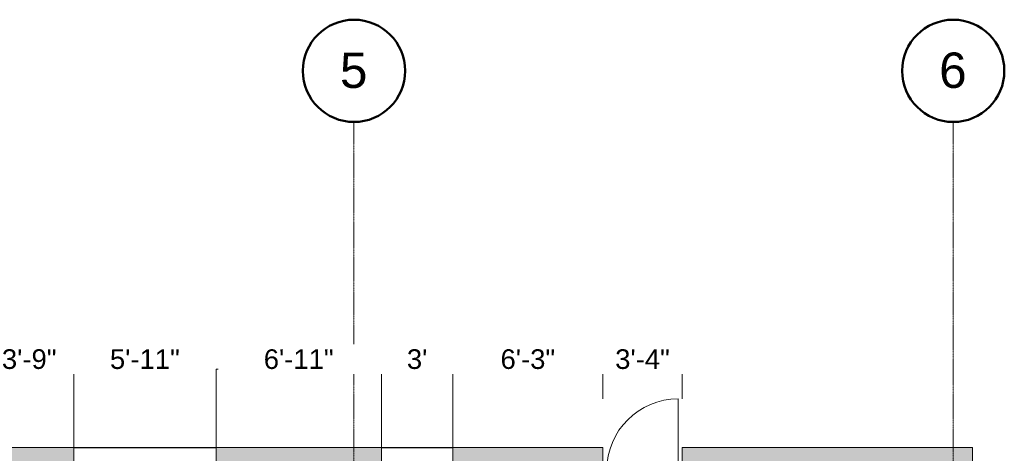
# Model space of a CAD drawing. Header units: inches. Extents: x 4316 to 5511, y 4116 to 5104.
# Tile 6 of 6: x 4967 to 5461, y 4887 to 5104. Entities that reach past the tile are written whole.
import ezdxf

# ---------------------------------------------------------------- set-up
doc = ezdxf.new("R2010")
doc.units = ezdxf.units.IN
doc.header["$LTSCALE"] = 0.03937
doc.header["$MEASUREMENT"] = 0
doc.linetypes.add('Grid Line', pattern=[21, 12, -3, 3, -3])
for name, color, linetype, lineweight in [('A-ANNO-DIMS', 211, 'Continuous', 5), ('A-DOOR', 31, 'Continuous', 25), ('A-DOOR-FRAM', 31, 'Continuous', 20), ('A-WALL', 113, 'Continuous', 25), ('A-WALL-PATT', 111, 'Continuous', 25), ('S-GRID', 1, 'Continuous', 5), ('S-GRID-IDEN', 1, 'Continuous', 50)]:
    doc.layers.add(name, color=color, linetype=linetype, lineweight=lineweight)
doc.styles.add('Arial_1', font='arial.ttf', dxfattribs={"height": 9.84252})
doc.styles.add('Arial_2', font='arial.ttf', dxfattribs={"height": 17.716535})
doc.dimstyles.new('Dim_2_5mm_Arial_Opaque', dxfattribs={"dimtxt": 9.84252, "dimasz": 0.032292, "dimexe": 0.019375, "dimexo": 0.019375, "dimgap": 0.012917, "dimtad": 1, "dimdec": 0, "dimzin": 0, "dimdsep": 46, "dimlunit": 4, "dimtxsty": 'Arial_1', "dimcen": 0.003543, "dimdle": 0.012917, "dimadec": 0, "dimazin": 0, "dimtfac": 1, "dimtdec": 0, "dimtix": 1, "dimtmove": 0, "dimatfit": 3, "dimfxl": 0.03937, "dimtvp": 0.03937, "dimtfill": 1, "dimtolj": 1, "dimtzin": 0, "dimlwd": 15, "dimlwe": 15, "dimarcsym": 2})

# ---------------------------------------------------------------- blocks, each defined once
blk = doc.blocks.new('Doors_ExtSgl_Flush - 1010x2110mm-590613-00_Digital Design Building')
at = {"layer": 'A-DOOR', "lineweight": 15}
blk.add_line((453, 820), (453, -87), dxfattribs=at)
blk.add_arc((453, -87), 907, 90, 180, dxfattribs=at)
at = {"layer": 'A-DOOR-FRAM'}
for p, q in [((-505, -87), (-457, -87)), ((-457, -87), (-457, -134)), ((456, -87), (505, -87)), ((456, -134), (456, -87)), ((-435, -176), (-505, -176)), ((-457, -134), (-435, -134)), ((-435, -134), (-435, -176)), ((434, -134), (456, -134)), ((434, -176), (434, -134)), ((505, -176), (434, -176))]:
    blk.add_line(p, q, dxfattribs=at)
blk = doc.blocks.new('Grid - Standard-590218-00_Digital Design Building')
at = {"layer": 'S-GRID-IDEN'}
blk.add_circle((0, 0), 6.5, dxfattribs=at)
blk = doc.blocks.new('*D84')
at = {"layer": 'A-ANNO-DIMS', "color": 0, "lineweight": 15, "transparency": 16777216}
for p, q in [((4949.79, 4889.51), (4949.79, 4928.7)), ((4949.82, 4928.68), (4994.35, 4928.68)), ((4994.39, 4889.51), (4994.39, 4928.7))]:
    blk.add_line(p, q, dxfattribs=at)
at = {"layer": 'A-ANNO-DIMS', "color": 0, "transparency": 16777216}
for points in [[(4949.82, 4928.68), (4949.82, 4928.67), (4949.79, 4928.68)], [(4994.35, 4928.68), (4994.35, 4928.67), (4994.39, 4928.68)]]:
    blk.add_solid(points, dxfattribs=at)
at = {"layer": 'Defpoints', "color": 0, "transparency": 16777216}
for p in [(4949.79, 4889.49), (4994.39, 4889.49)]:
    blk.add_point(p, dxfattribs=at)
at = {"layer": 'A-ANNO-DIMS', "color": 0, "lineweight": 15, "transparency": 16777216, "insert": (4972.09, 4933.72), "char_height": 9.843, "width": 75.7007, "attachment_point": 5, "style": 'Arial_1', "bg_fill": 3, "box_fill_scale": 1.25, "bg_fill_color": 256, "bg_fill_true_color": 13158600, "bg_fill_transparency": 0}
blk.add_mtext('\\A1;3\'-9"', dxfattribs=at)
at = {"layer": 'Defpoints', "color": 0, "transparency": 16777216}
blk.add_point((4994.39, 4928.68), dxfattribs=at)
blk = doc.blocks.new('*D85')
at = {"layer": 'A-ANNO-DIMS', "color": 0, "lineweight": 15, "transparency": 16777216}
for p, q in [((4994.39, 4889.51), (4994.39, 4928.7)), ((4994.42, 4928.68), (5065.67, 4928.68)), ((5065.7, 4889.51), (5065.7, 4928.7))]:
    blk.add_line(p, q, dxfattribs=at)
at = {"layer": 'A-ANNO-DIMS', "color": 0, "transparency": 16777216}
for points in [[(4994.42, 4928.68), (4994.42, 4928.67), (4994.39, 4928.68)], [(5065.67, 4928.68), (5065.67, 4928.67), (5065.7, 4928.68)]]:
    blk.add_solid(points, dxfattribs=at)
at = {"layer": 'Defpoints', "color": 0, "transparency": 16777216}
for p in [(4994.39, 4889.49), (5065.7, 4889.49)]:
    blk.add_point(p, dxfattribs=at)
at = {"layer": 'A-ANNO-DIMS', "color": 0, "lineweight": 15, "transparency": 16777216, "insert": (5030.04, 4933.71), "char_height": 9.843, "width": 75.7007, "attachment_point": 5, "style": 'Arial_1', "bg_fill": 3, "box_fill_scale": 1.25, "bg_fill_color": 256, "bg_fill_true_color": 13158600, "bg_fill_transparency": 0}
blk.add_mtext('\\A1;5\'-11"', dxfattribs=at)
at = {"layer": 'Defpoints', "color": 0, "transparency": 16777216}
blk.add_point((5065.7, 4928.68), dxfattribs=at)
blk = doc.blocks.new('*D86')
at = {"layer": 'A-ANNO-DIMS', "color": 0, "lineweight": 15, "transparency": 16777216}
for p, q in [((5065.7, 4889.51), (5065.7, 4928.7)), ((5065.73, 4928.68), (5148.49, 4928.68)), ((5148.52, 4889.51), (5148.52, 4928.7))]:
    blk.add_line(p, q, dxfattribs=at)
at = {"layer": 'A-ANNO-DIMS', "color": 0, "transparency": 16777216}
for points in [[(5065.73, 4928.68), (5065.73, 4928.67), (5065.7, 4928.68)], [(5148.49, 4928.68), (5148.49, 4928.67), (5148.52, 4928.68)]]:
    blk.add_solid(points, dxfattribs=at)
at = {"layer": 'Defpoints', "color": 0, "transparency": 16777216}
for p in [(5065.7, 4889.49), (5148.52, 4889.49)]:
    blk.add_point(p, dxfattribs=at)
at = {"layer": 'A-ANNO-DIMS', "color": 0, "lineweight": 15, "transparency": 16777216, "insert": (5107.11, 4933.71), "char_height": 9.843, "width": 75.7007, "attachment_point": 5, "style": 'Arial_1', "bg_fill": 3, "box_fill_scale": 1.25, "bg_fill_color": 256, "bg_fill_true_color": 13158600, "bg_fill_transparency": 0}
blk.add_mtext('\\A1;6\'-11"', dxfattribs=at)
at = {"layer": 'Defpoints', "color": 0, "transparency": 16777216}
blk.add_point((5148.52, 4928.68), dxfattribs=at)
blk = doc.blocks.new('*D87')
at = {"layer": 'A-ANNO-DIMS', "color": 0, "lineweight": 15, "transparency": 16777216}
for p, q in [((5148.52, 4889.51), (5148.52, 4928.7)), ((5148.55, 4928.68), (5184.34, 4928.68)), ((5184.37, 4889.51), (5184.37, 4928.7))]:
    blk.add_line(p, q, dxfattribs=at)
at = {"layer": 'A-ANNO-DIMS', "color": 0, "transparency": 16777216}
for points in [[(5148.55, 4928.68), (5148.55, 4928.67), (5148.52, 4928.68)], [(5184.34, 4928.68), (5184.34, 4928.67), (5184.37, 4928.68)]]:
    blk.add_solid(points, dxfattribs=at)
at = {"layer": 'Defpoints', "color": 0, "transparency": 16777216}
for p in [(5148.52, 4889.49), (5184.37, 4889.49)]:
    blk.add_point(p, dxfattribs=at)
at = {"layer": 'A-ANNO-DIMS', "color": 0, "lineweight": 15, "transparency": 16777216, "insert": (5166.45, 4933.72), "char_height": 9.843, "width": 56.7755, "attachment_point": 5, "style": 'Arial_1', "bg_fill": 3, "box_fill_scale": 1.25, "bg_fill_color": 256, "bg_fill_true_color": 13158600, "bg_fill_transparency": 0}
blk.add_mtext("\\A1;3'", dxfattribs=at)
at = {"layer": 'Defpoints', "color": 0, "transparency": 16777216}
blk.add_point((5184.37, 4928.68), dxfattribs=at)
blk = doc.blocks.new('*D88')
at = {"layer": 'A-ANNO-DIMS', "color": 0, "lineweight": 15, "transparency": 16777216}
for p, q in [((5184.37, 4889.51), (5184.37, 4928.7)), ((5184.41, 4928.68), (5259.44, 4928.68)), ((5259.47, 4913.9), (5259.47, 4928.7))]:
    blk.add_line(p, q, dxfattribs=at)
at = {"layer": 'A-ANNO-DIMS', "color": 0, "transparency": 16777216}
for points in [[(5184.41, 4928.68), (5184.41, 4928.67), (5184.37, 4928.68)], [(5259.44, 4928.68), (5259.44, 4928.67), (5259.47, 4928.68)]]:
    blk.add_solid(points, dxfattribs=at)
at = {"layer": 'Defpoints', "color": 0, "transparency": 16777216}
for p in [(5259.47, 4913.88), (5184.37, 4889.49)]:
    blk.add_point(p, dxfattribs=at)
at = {"layer": 'A-ANNO-DIMS', "color": 0, "lineweight": 15, "transparency": 16777216, "insert": (5221.92, 4933.72), "char_height": 9.843, "width": 75.7007, "attachment_point": 5, "style": 'Arial_1', "bg_fill": 3, "box_fill_scale": 1.25, "bg_fill_color": 256, "bg_fill_true_color": 13158600, "bg_fill_transparency": 0}
blk.add_mtext('\\A1;6\'-3"', dxfattribs=at)
at = {"layer": 'Defpoints', "color": 0, "transparency": 16777216}
blk.add_point((5259.47, 4928.68), dxfattribs=at)
blk = doc.blocks.new('*D89')
at = {"layer": 'A-ANNO-DIMS', "color": 0, "lineweight": 15, "transparency": 16777216}
for p, q in [((5259.47, 4913.9), (5259.47, 4928.7)), ((5259.5, 4928.68), (5299.23, 4928.68)), ((5299.26, 4913.9), (5299.26, 4928.7))]:
    blk.add_line(p, q, dxfattribs=at)
at = {"layer": 'A-ANNO-DIMS', "color": 0, "transparency": 16777216}
for points in [[(5259.5, 4928.68), (5259.5, 4928.67), (5259.47, 4928.68)], [(5299.23, 4928.68), (5299.23, 4928.67), (5299.26, 4928.68)]]:
    blk.add_solid(points, dxfattribs=at)
at = {"layer": 'Defpoints', "color": 0, "transparency": 16777216}
for p in [(5259.47, 4913.88), (5299.26, 4913.88)]:
    blk.add_point(p, dxfattribs=at)
at = {"layer": 'A-ANNO-DIMS', "color": 0, "lineweight": 15, "transparency": 16777216, "insert": (5279.37, 4933.72), "char_height": 9.843, "width": 75.7007, "attachment_point": 5, "style": 'Arial_1', "bg_fill": 3, "box_fill_scale": 1.25, "bg_fill_color": 256, "bg_fill_true_color": 13158600, "bg_fill_transparency": 0}
blk.add_mtext('\\A1;3\'-4"', dxfattribs=at)
at = {"layer": 'Defpoints', "color": 0, "transparency": 16777216}
blk.add_point((5299.26, 4928.68), dxfattribs=at)

msp = doc.modelspace()

# ---------------------------------------------------------------- hatches: boundary and pattern name
at = {"layer": 'A-WALL-PATT'}
h = msp.add_hatch(color=256, dxfattribs=at)
h.paths.add_polyline_path([(5312.86, 4873.65), (5444.77, 4873.65), (5444.77, 4889.49), (5299.26, 4889.49), (5299.26, 4873.65)])
h.paths.add_polyline_path([(5065.7, 4873.65), (5148.52, 4873.65), (5148.52, 4889.49), (5065.7, 4889.49), (5065.7, 4874.18)])
h.paths.add_polyline_path([(5259.47, 4873.65), (5259.47, 4889.49), (5184.37, 4889.49), (5184.37, 4873.65), (5245.09, 4873.65)])
h.paths.add_polyline_path([(4816.14, 4873.65), (4878.47, 4873.65), (4878.47, 4889.49), (4816.14, 4889.49), (4816.14, 4874.18)])
h.paths.add_polyline_path([(4612.32, 4873.65), (4646.64, 4873.65), (4646.64, 4889.49), (4612.32, 4889.49)])
h.paths.add_polyline_path([(4967.32, 4873.65), (4994.39, 4873.65), (4994.39, 4889.49), (4949.79, 4889.49), (4949.79, 4873.65)])
h.paths.add_polyline_path([(4717.96, 4873.65), (4780.29, 4873.65), (4780.29, 4889.49), (4717.96, 4889.49), (4717.96, 4874.18)])

# ---------------------------------------------------------------- linework, layer by layer
at = {"layer": 'A-WALL', "lineweight": 20}
for p, q in [((4994.39, 4889.49), (4949.79, 4889.49)), ((4994.39, 4878.89), (4994.39, 4889.49)), ((5148.52, 4889.49), (5065.7, 4889.49)), ((5065.7, 4889.49), (5065.7, 4878.89)), ((5148.52, 4878.89), (5148.52, 4889.49)), ((5259.47, 4889.49), (5184.37, 4889.49)), ((5184.37, 4889.49), (5184.37, 4878.89)), ((5259.47, 4873.65), (5259.47, 4889.49)), ((5444.77, 4889.49), (5299.26, 4889.49)), ((5299.26, 4889.49), (5299.26, 4873.65)), ((5444.77, 4615.19), (5444.77, 4889.49))]:
    msp.add_line(p, q, dxfattribs=at)
at = {"layer": 'A-WALL'}
for p, q in [((4994.39, 4889.49), (5065.7, 4889.49)), ((5148.52, 4889.49), (5184.37, 4889.49))]:
    msp.add_line(p, q, dxfattribs=at)
at = {"layer": 'S-GRID', "linetype": 'Grid Line'}
for p, q in [((5134.81, 4116.45), (5134.81, 5052.57)), ((5435.04, 4116.45), (5435.04, 5052.57))]:
    msp.add_line(p, q, dxfattribs=at)

# ---------------------------------------------------------------- block references
at = {"layer": 'A-DOOR-FRAM', "lineweight": 15, "xscale": 0.0394, "yscale": 0.0394, "zscale": 0.0394}
msp.add_blockref('Doors_ExtSgl_Flush - 1010x2110mm-590613-00_Digital Design Building', (5279.37, 4881.57), dxfattribs=at)
at = {"layer": 'S-GRID-IDEN', "xscale": 3.939999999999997, "yscale": 3.939999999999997, "zscale": 3.939999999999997}
for p in [(5134.81, 5078.18), (5435.04, 5078.18)]:
    msp.add_blockref('Grid - Standard-590218-00_Digital Design Building', p, dxfattribs=at)

# ---------------------------------------------------------------- next in the draw order: texts
at = {"layer": 'S-GRID-IDEN', "lineweight": 5, "char_height": 17.73, "width": 16.7408, "attachment_point": 1, "style": 'Arial_2', "bg_fill": 3, "box_fill_scale": 1.25, "bg_fill_color": 256, "bg_fill_true_color": 13158600, "bg_fill_transparency": 0}
for s, insert in [('5', (5127.77, 5087.35)), ('6', (5428, 5087.35))]:
    msp.add_mtext(s, dxfattribs=dict(at, insert=insert))

# ---------------------------------------------------------------- next in the draw order: dimensions: what is measured, and where the dimension line sits
at = {"layer": 'A-ANNO-DIMS', "lineweight": 15}
dim = msp.add_linear_dim(base=(4994.39, 4928.68), p1=(4949.79, 4889.49), p2=(4994.39, 4889.49), dimstyle='Dim_2_5mm_Arial_Opaque', override={"dimpost": '<>', "dimfxl": 1132}, dxfattribs=at)
dim.commit()
dim.dimension.update_dxf_attribs({"geometry": '*D84', "text_midpoint": (4972.09, 4933.72)})

# ---------------------------------------------------------------- next in the draw order: dimensions: what is measured, and where the dimension line sits
dim = msp.add_linear_dim(base=(5065.7, 4928.68), p1=(4994.39, 4889.49), p2=(5065.7, 4889.49), dimstyle='Dim_2_5mm_Arial_Opaque', override={"dimpost": '<>', "dimfxl": 1810}, dxfattribs=at)
dim.commit()
dim.dimension.update_dxf_attribs({"geometry": '*D85', "text_midpoint": (5030.04, 4933.71)})

# ---------------------------------------------------------------- next in the draw order: dimensions: what is measured, and where the dimension line sits
dim = msp.add_linear_dim(base=(5148.52, 4928.68), p1=(5065.7, 4889.49), p2=(5148.52, 4889.49), dimstyle='Dim_2_5mm_Arial_Opaque', override={"dimpost": '<>', "dimfxl": 2102}, dxfattribs=at)
dim.commit()
dim.dimension.update_dxf_attribs({"geometry": '*D86', "text_midpoint": (5107.11, 4933.71)})

# ---------------------------------------------------------------- next in the draw order: dimensions: what is measured, and where the dimension line sits
dim = msp.add_linear_dim(base=(5184.37, 4928.68), p1=(5148.52, 4889.49), p2=(5184.37, 4889.49), dimstyle='Dim_2_5mm_Arial_Opaque', override={"dimpost": '<>', "dimfxl": 910}, dxfattribs=at)
dim.commit()
dim.dimension.update_dxf_attribs({"geometry": '*D87', "text_midpoint": (5166.45, 4933.72)})

# ---------------------------------------------------------------- next in the draw order: dimensions: what is measured, and where the dimension line sits
dim = msp.add_linear_dim(base=(5259.47, 4928.68), p1=(5184.37, 4889.49), p2=(5259.47, 4913.88), dimstyle='Dim_2_5mm_Arial_Opaque', override={"dimpost": '<>', "dimfxl": 2003.995259}, dxfattribs=at)
dim.commit()
dim.dimension.update_dxf_attribs({"geometry": '*D88', "text_midpoint": (5221.92, 4933.72)})

# ---------------------------------------------------------------- next in the draw order: dimensions: what is measured, and where the dimension line sits
dim = msp.add_linear_dim(base=(5299.26, 4928.68), p1=(5259.47, 4913.88), p2=(5299.26, 4913.88), dimstyle='Dim_2_5mm_Arial_Opaque', override={"dimpost": '<>', "dimfxl": 1010}, dxfattribs=at)
dim.commit()
dim.dimension.update_dxf_attribs({"geometry": '*D89', "text_midpoint": (5279.37, 4933.72)})

doc.saveas('drawing.dxf')
